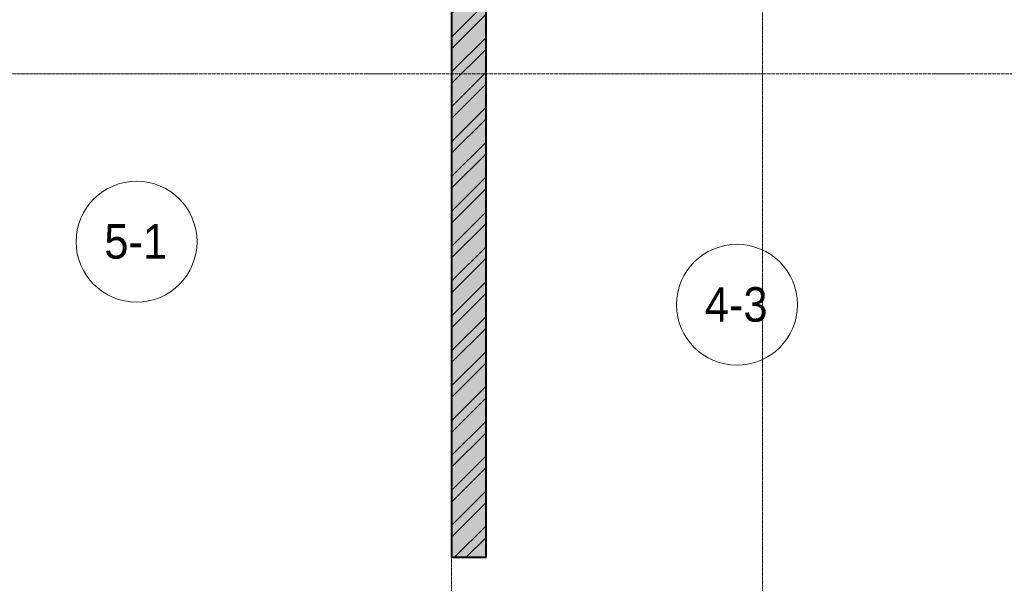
# Model space of a CAD drawing. Header units: millimetres. Extents: x 5617 to 112069, y 7718 to 237687.
# Tile 22 of 62: x 44646 to 50346, y 60349 to 63613. Entities that reach past the tile are written whole.
import ezdxf

# ---------------------------------------------------------------- set-up
doc = ezdxf.new("R2010")
doc.units = ezdxf.units.MM
doc.linetypes.add('ADSK_Линия сетки', pattern=[25, 20, -2.5, 0, -2.5])
doc.linetypes.add('Линия сетки', pattern=[25, 20, -2.5, 0, -2.5])
for name, color, linetype, lineweight in [('Марки помещений', 7, 'Continuous', 20), ('Оси', 7, 'Continuous', 9), ('Стены разрез', 7, 'Continuous', 40)]:
    doc.layers.add(name, color=color, linetype=linetype, lineweight=lineweight)
doc.styles.add('Arial_3', font='arial.ttf', dxfattribs={"width": 0.9, "height": 200})

# ---------------------------------------------------------------- blocks, each defined once
blk = doc.blocks.new('135_SLK_K1_AR_rvt-1-МКСС_K1_L26_85_950_1')
at = {"layer": 'Стены разрез', "lineweight": 9, "true_color": 0xaaaaaa}
h = blk.add_hatch(dxfattribs=at)
h.set_pattern_fill('FP_2', color=253, style=0, pattern_type=2)
h.set_pattern_definition([(50, (0, 0), (218.62117, -19.1268), [22.86, -251.46]), (355, (0, 0), (-42.2919, 229.2684), [18.288, -201.168]), (100.451, (18.22, -1.6), (176.3311, 210.13963), [19.428, -213.708]), (46.184, (0, 60.96), (325.29495, -50.4516), [34.29, -377.19]), (96.636, (27.1, 56.76), (284.883, 296.9127), [29.142, -320.562]), (351.184, (0, 60.96), (284.8858, 296.9107), [27.432, -301.752]), (21, (30.48, 45.72), (181.93753, -122.7183), [22.86, -251.46]), (326, (30.48, 45.72), (74.1622, 221.0262), [18.288, -201.168]), (71.451, (45.64, 35.5), (256.10035, 98.30526), [19.428, -213.708]), (37.5, (0, 0), (3.70639, 101.465895), [3.353, -195.377, 3.353, -200.863, -201.93]), (37.5, (0, 0), (3.70639, 101.465895), [-402.946, 3.353, -198.577]), (7.5, (0, 0), (80.18358, 120.21653), [3.353, -113.081, 3.353, -190.805, -76.962]), (7.5, (0, 0), (80.18358, 120.21653), [-310.591, 3.353, -73.609]), (327.5, (-67.97, 0), (162.70865, -6.87497), [3.353, -72.847, 3.353, -234.391, -315.468]), (327.5, (-67.97, 0), (162.70865, -6.87497), [-313.944, 3.353, -312.115]), (317.5, (-98.45, 0), (177.75468, 30.51183), [3.353, -95.707, 3.353, -154.534, -224.028]), (317.5, (-98.45, 0), (177.75468, 30.51183), [-256.946, 3.353, -220.675])])
h.paths.add_polyline_path([(32550, 60500), (32550, 68130), (32350, 68130), (32350, 60500)])
h = blk.add_hatch(dxfattribs=at)
h.set_pattern_fill('FP_3', color=253, style=0, pattern_type=2)
h.set_pattern_definition([(45, (0, 0), (-101.02788, 101.02788), []), (45, (67.35, 0), (-101.02788, 101.02788), [])])
h.paths.add_polyline_path([(32550, 60500), (32550, 68130), (32350, 68130), (32350, 60500)])
at = {"layer": 'Стены разрез', "color": 253, "true_color": 0xaaaaaa}
for p, q in [((32350, 67560), (32350, 60500)), ((32550, 60500), (32550, 65500)), ((32350, 60500), (32550, 60500))]:
    blk.add_line(p, q, dxfattribs=at)
blk = doc.blocks.new('050_Марка_Помещение - Номер-620969-МКСС_K1_L26_85_950_1')
at = {"layer": 'Марки помещений'}
blk.add_circle((0, 0), 3.5, dxfattribs=at)

msp = doc.modelspace()

# ---------------------------------------------------------------- linework, layer by layer
at = {"layer": 'Оси', "linetype": 'Линия сетки'}
for p, q in [((47146.3, 55648.9), (47146.3, 78180)), ((48946.3, 55648.9), (48946.3, 78180))]:
    msp.add_line(p, q, dxfattribs=at)
at = {"layer": 'Оси', "linetype": 'ADSK_Линия сетки'}
msp.add_line((81346.3, 63300), (26370.3, 63300), dxfattribs=at)

# ---------------------------------------------------------------- block references
at = {"lineweight": 5}
msp.add_blockref('135_SLK_K1_AR_rvt-1-МКСС_K1_L26_85_950_1', (14796.3, 0), dxfattribs=at)
at = {"layer": 'Марки помещений', "xscale": 99.99999999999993, "yscale": 99.99999999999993, "zscale": 99.99999999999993}
for p in [(45322.8, 62327.4), (48798.8, 61962.3)]:
    msp.add_blockref('050_Марка_Помещение - Номер-620969-МКСС_K1_L26_85_950_1', p, dxfattribs=at)

# ---------------------------------------------------------------- texts
at = {"layer": 'Марки помещений', "lineweight": 9, "char_height": 200, "width": 447.342, "attachment_point": 1, "style": 'Arial_3'}
for s, insert in [('5-1', (45136.2, 62429.1)), ('4-3', (48612.3, 62064))]:
    msp.add_mtext(s, dxfattribs=dict(at, insert=insert))

doc.saveas('drawing.dxf')
